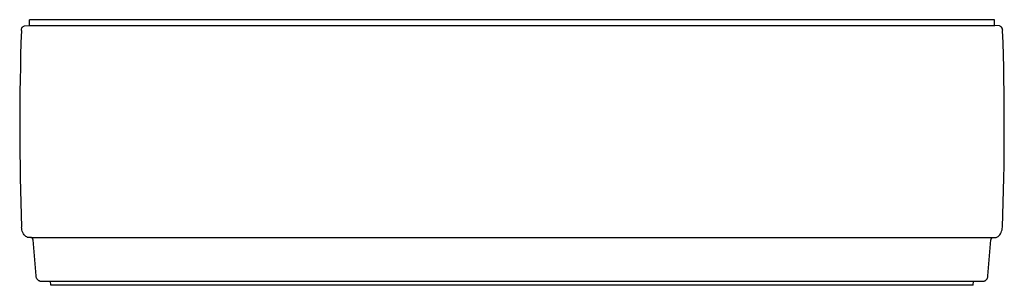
# Model space of a CAD drawing. Header units: millimetres. Extents: x 2372.4 to 2374.45, y 1994.15 to 1994.71.
import ezdxf

# ---------------------------------------------------------------- set-up
doc = ezdxf.new("R2010")
doc.units = ezdxf.units.MM
doc.layers.add('SANINDUSA', color=3, linetype='Continuous')

msp = doc.modelspace()

# ---------------------------------------------------------------- linework, layer by layer
at = {"layer": 'SANINDUSA'}
for p, q in [((2372.4253, 1994.6946), (2372.4253, 1994.7057)), ((2374.4336, 1994.6946), (2374.4336, 1994.7057)), ((2372.4148, 1994.6928), (2372.4247, 1994.6936)), ((2372.4247, 1994.6936), (2374.4343, 1994.6936)), ((2374.4441, 1994.6928), (2374.4343, 1994.6936)), ((2372.4276, 1994.2529), (2374.4305, 1994.253)), ((2372.4388, 1994.1729), (2372.4325, 1994.2477)), ((2374.4201, 1994.1729), (2374.4265, 1994.2477)), ((2372.4697, 1994.1535), (2372.4689, 1994.1623)), ((2374.3892, 1994.1535), (2374.39, 1994.1623))]:
    msp.add_line(p, q, dxfattribs=at)
at = {"layer": 'SANINDUSA', "flags": 128}
for points in [[(2372.4082, 1994.6833), (2372.4084, 1994.6851), (2372.4088, 1994.6868), (2372.4094, 1994.6884), (2372.4102, 1994.6899), (2372.4112, 1994.691), (2372.4123, 1994.6919), (2372.4136, 1994.6925), (2372.4148, 1994.6928)], [(2374.4508, 1994.6833), (2374.4506, 1994.6851), (2374.4502, 1994.6868), (2374.4495, 1994.6884), (2374.4487, 1994.6899), (2374.4477, 1994.691), (2374.4466, 1994.6919), (2374.4454, 1994.6925), (2374.4441, 1994.6928)], [(2372.4276, 1994.2529), (2372.4255, 1994.2526), (2372.4234, 1994.2527), (2372.4213, 1994.2532), (2372.4193, 1994.254), (2372.4174, 1994.2552), (2372.4156, 1994.2568), (2372.4139, 1994.2587), (2372.4125, 1994.2608), (2372.4112, 1994.2632), (2372.4102, 1994.2658), (2372.4095, 1994.2686), (2372.4089, 1994.2714), (2372.4087, 1994.2744)], [(2374.4314, 1994.2529), (2374.4335, 1994.2526), (2374.4356, 1994.2527), (2374.4376, 1994.2532), (2374.4397, 1994.254), (2374.4416, 1994.2552), (2374.4434, 1994.2568), (2374.445, 1994.2587), (2374.4464, 1994.2608), (2374.4477, 1994.2632), (2374.4487, 1994.2658), (2374.4495, 1994.2686), (2374.45, 1994.2714), (2374.4502, 1994.2744)], [(2372.4325, 1994.2477), (2372.4323, 1994.2489), (2372.4319, 1994.25), (2372.4314, 1994.251), (2372.4308, 1994.2518), (2372.4301, 1994.2524), (2372.4293, 1994.2528), (2372.4284, 1994.253), (2372.4276, 1994.2529)], [(2374.4265, 1994.2477), (2374.4267, 1994.2489), (2374.427, 1994.25), (2374.4275, 1994.251), (2374.4281, 1994.2518), (2374.4289, 1994.2524), (2374.4297, 1994.2528), (2374.4305, 1994.253), (2374.4314, 1994.2529)], [(2372.4466, 1994.1623), (2372.446, 1994.1625), (2372.4444, 1994.163), (2372.443, 1994.1639), (2372.4417, 1994.1652), (2372.4406, 1994.1668), (2372.4398, 1994.1687), (2372.4392, 1994.1707), (2372.4388, 1994.1729)], [(2374.4124, 1994.1623), (2374.413, 1994.1625), (2374.4145, 1994.163), (2374.4159, 1994.1639), (2374.4172, 1994.1652), (2374.4183, 1994.1668), (2374.4192, 1994.1687), (2374.4198, 1994.1707), (2374.4201, 1994.1729)]]:
    msp.add_lwpolyline(points, dxfattribs=at)
at = {"layer": 'SANINDUSA'}
for centre, radius, start, end in [((2372.4244, 1994.6945), 0.000915, 285.1961, 7.2644), ((2374.4345, 1994.6945), 0.000915, 172.7356, 254.8039), ((2378.0593, 1994.486), 5.6545, 178.0004, 182.1447), ((2368.7997, 1994.486), 5.6545, 357.8553, 1.9996)]:
    msp.add_arc(centre, radius, start, end, dxfattribs=at)
for points, knots in [([(2374.4336, 1994.7057), (2374.3718, 1994.7057), (2374.3046, 1994.7057), (2374.2374, 1994.7057), (2374.2245, 1994.7057), (2374.2095, 1994.7057), (2374.1871, 1994.7057), (2374.1722, 1994.7057), (2374.1575, 1994.7057), (2374.1432, 1994.7057), (2374.1199, 1994.7057), (2374.1041, 1994.7057), (2374.0821, 1994.7057), (2374.0323, 1994.7057), (2373.9784, 1994.7057), (2373.9289, 1994.7057), (2373.91, 1994.7057), (2373.8812, 1994.7057), (2373.8617, 1994.7057), (2373.8421, 1994.7057), (2373.8288, 1994.7057), (2373.8091, 1994.7057), (2373.7893, 1994.7057), (2373.7729, 1994.7057), (2373.6936, 1994.7057), (2373.5357, 1994.7057), (2373.3108, 1994.7057), (2373.1593, 1994.7057), (2373.0761, 1994.7057), (2373.0552, 1994.7057), (2373.0158, 1994.7057), (2372.9764, 1994.7057), (2372.9394, 1994.7057), (2372.8777, 1994.7057), (2372.8239, 1994.7057), (2372.7744, 1994.7057), (2372.7549, 1994.7057), (2372.739, 1994.7057), (2372.7158, 1994.7057), (2372.7014, 1994.7057), (2372.6868, 1994.7057), (2372.6718, 1994.7057), (2372.6494, 1994.7057), (2372.6345, 1994.7057), (2372.6205, 1994.7057), (2372.5532, 1994.7057), (2372.486, 1994.7057), (2372.4253, 1994.7057)], [0, 0, 0, 0, 0.112, 0.121845, 0.121845, 0.135383, 0.148921, 0.162459, 0.162459, 0.175475, 0.188491, 0.201507, 0.201507, 0.224, 0.279439, 0.279439, 0.292455, 0.305471, 0.318487, 0.318487, 0.331511, 0.336, 0.344535, 0.357559, 0.357559, 0.448, 0.56, 0.642526, 0.642526, 0.668538, 0.67, 0.694549, 0.720561, 0.720561, 0.78, 0.798493, 0.798493, 0.811509, 0.824525, 0.837541, 0.837541, 0.851079, 0.864617, 0.878155, 0.878155, 0.89, 1, 1, 1, 1]), ([(2372.4466, 1994.1623), (2372.4552, 1994.1623), (2372.4721, 1994.1623), (2372.4972, 1994.1623), (2372.5214, 1994.1623), (2372.5449, 1994.1623), (2372.5676, 1994.1623), (2372.5894, 1994.1623), (2372.6105, 1994.1623), (2372.6301, 1994.1623), (2372.6484, 1994.1623), (2372.6652, 1994.1623), (2372.6815, 1994.1623), (2372.6971, 1994.1623), (2372.712, 1994.1623), (2372.7263, 1994.1623), (2372.7404, 1994.1623), (2372.7545, 1994.1623), (2372.7681, 1994.1623), (2372.7812, 1994.1623), (2372.7939, 1994.1623), (2372.8061, 1994.1623), (2372.8177, 1994.1623), (2372.8291, 1994.1623), (2372.8404, 1994.1623), (2372.8549, 1994.1623), (2372.8727, 1994.1623), (2372.8941, 1994.1623), (2372.9161, 1994.1623), (2372.9395, 1994.1623), (2372.9646, 1994.1623), (2372.9914, 1994.1623), (2373.0188, 1994.1623), (2373.0467, 1994.1623), (2373.078, 1994.1623), (2373.1125, 1994.1623), (2373.1503, 1994.1623), (2373.1894, 1994.1623), (2373.2295, 1994.1623), (2373.2706, 1994.1623), (2373.3117, 1994.1623), (2373.3528, 1994.1623), (2373.3947, 1994.1623), (2373.4375, 1994.1623), (2373.4811, 1994.1623), (2373.5248, 1994.1623), (2373.5685, 1994.1623), (2373.6121, 1994.1623), (2373.6523, 1994.1623), (2373.6889, 1994.1623), (2373.7217, 1994.1623), (2373.7535, 1994.1623), (2373.7844, 1994.1623), (2373.8144, 1994.1623), (2373.8386, 1994.1623), (2373.8573, 1994.1623), (2373.8707, 1994.1623), (2373.8838, 1994.1623), (2373.8967, 1994.1623), (2373.9098, 1994.1623), (2373.9235, 1994.1623), (2373.9381, 1994.1623), (2373.953, 1994.1623), (2373.9681, 1994.1623), (2373.9833, 1994.1623), (2373.9991, 1994.1623), (2374.0154, 1994.1623), (2374.0323, 1994.1623), (2374.0497, 1994.1623), (2374.0664, 1994.1623), (2374.0824, 1994.1623), (2374.0976, 1994.1623), (2374.1131, 1994.1623), (2374.1286, 1994.1623), (2374.1438, 1994.1623), (2374.1605, 1994.1623), (2374.1788, 1994.1623), (2374.1986, 1994.1623), (2374.2192, 1994.1623), (2374.2407, 1994.1623), (2374.2629, 1994.1623), (2374.2861, 1994.1623), (2374.31, 1994.1623), (2374.3346, 1994.1623), (2374.3599, 1994.1623), (2374.3859, 1994.1623), (2374.4035, 1994.1623), (2374.4124, 1994.1623)], [0, 0, 0, 0, 0.0158726, 0.0312713, 0.0461895, 0.0606221, 0.0745648, 0.0880148, 0.10097, 0.1134293, 0.1241953, 0.1345643, 0.1445393, 0.1541229, 0.1633176, 0.1721261, 0.1805556, 0.1885966, 0.1962526, 0.2035277, 0.2104379, 0.2169824, 0.2230477, 0.2288653, 0.234681, 0.2405051, 0.2509321, 0.2614043, 0.2719344, 0.2825338, 0.2946923, 0.3069538, 0.3193518, 0.3318817, 0.3445306, 0.361216, 0.3779826, 0.3947923, 0.4128178, 0.4308249, 0.4487807, 0.4666755, 0.4845369, 0.5034831, 0.5224471, 0.5414442, 0.5604891, 0.5795752, 0.5986613, 0.6134362, 0.6278955, 0.642026, 0.6557869, 0.6691925, 0.6822649, 0.6883916, 0.6944503, 0.7004463, 0.7063774, 0.7123361, 0.7187379, 0.7256366, 0.7330202, 0.7400653, 0.7475065, 0.7553482, 0.7635962, 0.7722578, 0.7813404, 0.7908404, 0.7990495, 0.8075433, 0.8163403, 0.8254266, 0.8348, 0.8444724, 0.8562596, 0.8684706, 0.8811101, 0.894183, 0.9079706, 0.9222086, 0.9368937, 0.9520215, 0.9675866, 0.9835821, 1, 1, 1, 1]), ([(2374.3892, 1994.1535), (2374.3268, 1994.1535), (2374.259, 1994.1535), (2374.1932, 1994.1535), (2374.1806, 1994.1535), (2374.1661, 1994.1535), (2374.1445, 1994.1535), (2374.1302, 1994.1535), (2374.1163, 1994.1535), (2374.1027, 1994.1535), (2374.0808, 1994.1535), (2374.066, 1994.1535), (2374.0454, 1994.1535), (2373.9993, 1994.1535), (2373.9503, 1994.1535), (2373.9051, 1994.1535), (2373.8878, 1994.1535), (2373.8614, 1994.1535), (2373.8433, 1994.1535), (2373.8251, 1994.1535), (2373.8128, 1994.1535), (2373.7943, 1994.1535), (2373.7757, 1994.1535), (2373.7601, 1994.1535), (2373.6846, 1994.1535), (2373.5305, 1994.1535), (2373.3165, 1994.1535), (2373.1685, 1994.1535), (2373.0891, 1994.1535), (2373.0693, 1994.1535), (2373.0323, 1994.1535), (2372.9958, 1994.1535), (2372.962, 1994.1535), (2372.9058, 1994.1535), (2372.8572, 1994.1535), (2372.8113, 1994.1535), (2372.7932, 1994.1535), (2372.7783, 1994.1535), (2372.7564, 1994.1535), (2372.7428, 1994.1535), (2372.7288, 1994.1535), (2372.7145, 1994.1535), (2372.6929, 1994.1535), (2372.6783, 1994.1535), (2372.6646, 1994.1535), (2372.5987, 1994.1535), (2372.5309, 1994.1535), (2372.4697, 1994.1535)], [0, 0, 0, 0, 0.112, 0.121845, 0.121845, 0.135383, 0.148921, 0.162459, 0.162459, 0.175475, 0.188491, 0.201507, 0.201507, 0.224, 0.279439, 0.279439, 0.292455, 0.305471, 0.318487, 0.318487, 0.331511, 0.336, 0.344535, 0.357559, 0.357559, 0.448, 0.56, 0.642526, 0.642526, 0.668538, 0.67, 0.694549, 0.720561, 0.720561, 0.78, 0.798493, 0.798493, 0.811509, 0.824525, 0.837541, 0.837541, 0.851079, 0.864617, 0.878155, 0.878155, 0.89, 1, 1, 1, 1])]:
    msp.add_open_spline(points, degree=3, knots=knots, dxfattribs=at)

doc.saveas('drawing.dxf')
